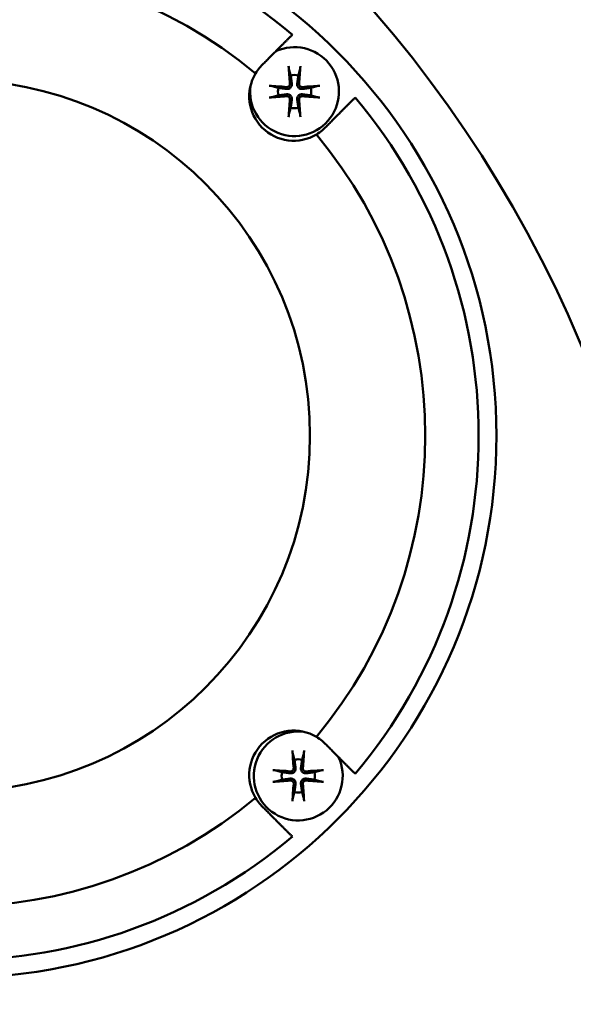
# Model space of a CAD drawing. Header units: millimetres. Extents: x 0 to 1680, y 0 to 1188.
# Tile 8 of 27: x 560 to 591, y 760 to 816. Entities that reach past the tile are written whole.
import ezdxf

# ---------------------------------------------------------------- set-up
doc = ezdxf.new("R2010")
doc.units = ezdxf.units.MM
doc.header["$LTSCALE"] = 4
doc.layers.add('Видимый контур (ГОСТ)', color=7, linetype='Continuous', lineweight=50)
doc.layers.add('Размер (ГОСТ)', color=7, linetype='Continuous', lineweight=25)
doc.styles.add('Обычный текст (ГОСТ)', font='GOST Common Italic.ttf')
doc.dimstyles.new('Обычный (ГОСТ)', dxfattribs={"dimscale": 4, "dimtxt": 3.5, "dimasz": 3.5, "dimexe": 1, "dimexo": 0, "dimgap": 0.5, "dimtad": 1, "dimtxsty": 'Обычный текст (ГОСТ)', "dimblk": 'Filled-1', "dimcen": 0.09, "dimdle": 15, "dimclrd": 256, "dimclre": 256, "dimclrt": 256, "dimazin": 2, "dimtfac": 0.714286, "dimtdec": 3, "dimtmove": 0, "dimatfit": 3, "dimfxl": 1, "dimtolj": 1, "dimlwd": 25, "dimlwe": 25, "dimarcsym": 0})

# ---------------------------------------------------------------- blocks, each defined once
blk = doc.blocks.new('Filled-1')
at = {"color": 0}
for p, q in [((0, 0), (-1, 0.1429)), ((-1, 0.1429), (-1, -0.1429)), ((-1, 0), (0, 0)), ((-1, -0.1429), (0, 0))]:
    blk.add_line(p, q, dxfattribs=at)
at = {"color": 0, "flags": 128}
blk.add_lwpolyline([(-1, -0.1429), (0, 0), (-1, 0.1429), (-1, -0.1429)], dxfattribs=at)
at = {"color": 0}
blk.add_solid([(-1, -0.1429), (0, 0), (-1, 0.1429), (-1, -0.1429)], dxfattribs=at)
blk = doc.blocks.new('*D9')
at = {"layer": 'Defpoints', "color": 0, "linetype": 'Continuous', "transparency": 16777216}
for p in [(847.29, 1034.216), (847.29, 800.597), (367.29, 773.243)]:
    blk.add_point(p, dxfattribs=at)
at = {"layer": 'Размер (ГОСТ)', "linetype": 'Continuous', "lineweight": 25, "transparency": 16777216}
for p, q in [((367.29, 773.243), (367.29, 1038.216)), ((847.29, 800.597), (847.29, 1038.216)), ((381.29, 1034.216), (833.29, 1034.216))]:
    blk.add_line(p, q, dxfattribs=at)
at = {"layer": 'Размер (ГОСТ)', "linetype": 'Continuous', "lineweight": 25, "transparency": 16777216, "xscale": 14, "yscale": 14, "zscale": 14, "rotation": 180}
blk.add_blockref('Filled-1', (367.29, 1034.216), dxfattribs=at)
at = {"layer": 'Размер (ГОСТ)', "linetype": 'Continuous', "lineweight": 25, "transparency": 16777216, "xscale": 14, "yscale": 14, "zscale": 14}
blk.add_blockref('Filled-1', (847.29, 1034.216), dxfattribs=at)
at = {"layer": 'Размер (ГОСТ)', "linetype": 'Continuous', "lineweight": 25, "transparency": 16777216, "insert": (595.578, 1050.216), "char_height": 14, "attachment_point": 1, "style": 'Обычный текст (ГОСТ)'}
blk.add_mtext('\\A1;480', dxfattribs=at)
blk = doc.blocks.new('*D10')
at = {"layer": 'Defpoints', "color": 0, "linetype": 'Continuous', "transparency": 16777216}
for p in [(847.29, 974.597), (527.29, 914.597), (847.29, 800.597)]:
    blk.add_point(p, dxfattribs=at)
at = {"layer": 'Размер (ГОСТ)', "linetype": 'Continuous', "lineweight": 25, "transparency": 16777216}
for p, q in [((527.29, 914.597), (527.29, 978.597)), ((847.29, 800.597), (847.29, 978.597)), ((541.29, 974.597), (833.29, 974.597))]:
    blk.add_line(p, q, dxfattribs=at)
at = {"layer": 'Размер (ГОСТ)', "linetype": 'Continuous', "lineweight": 25, "transparency": 16777216, "xscale": 14, "yscale": 14, "zscale": 14, "rotation": 180}
blk.add_blockref('Filled-1', (527.29, 974.597), dxfattribs=at)
at = {"layer": 'Размер (ГОСТ)', "linetype": 'Continuous', "lineweight": 25, "transparency": 16777216, "xscale": 14, "yscale": 14, "zscale": 14}
blk.add_blockref('Filled-1', (847.29, 974.597), dxfattribs=at)
at = {"layer": 'Размер (ГОСТ)', "linetype": 'Continuous', "lineweight": 25, "transparency": 16777216, "insert": (672.42, 990.597), "char_height": 14, "attachment_point": 1, "style": 'Обычный текст (ГОСТ)'}
blk.add_mtext('\\A1;320', dxfattribs=at)

msp = doc.modelspace()

# ---------------------------------------------------------------- linework, layer by layer
at = {"layer": 'Видимый контур (ГОСТ)'}
for centre, radius in [((527.29, 770.147), 70), ((556.604, 792.131), 30.484), ((556.604, 792.131), 20)]:
    msp.add_circle(centre, radius, dxfattribs=at)
for centre, radius, start, end in [((410.364, 770.147), 190, 342.34384, 17.65616), ((556.604, 792.131), 29.484, 49.8598, 130.1402), ((556.604, 792.131), 26.484, 50.2518, 129.7482), ((575.734, 811.471), 2.5, 172.3263, 114.9782), ((575.685, 811.211), 2.5, 149.1506, 300.8494), ((575.734, 811.471), 0.935, 76.768, 103.232), ((575.734, 811.471), 0.935, 166.768, 193.232), ((575.734, 811.471), 0.935, 346.768, 13.232), ((556.604, 792.131), 29.484, 319.8598, 40.1402), ((575.734, 811.471), 0.935, 256.768, 283.232), ((556.604, 792.131), 26.484, 320.2518, 39.7482), ((575.685, 773.051), 2.5, 59.1506, 210.8494), ((575.944, 773.001), 2.5, 82.3263, 24.9782), ((575.944, 773.001), 0.935, 76.768, 103.232), ((575.944, 773.001), 0.935, 166.768, 193.232), ((575.944, 773.001), 0.935, 346.768, 13.232), ((556.604, 792.131), 26.484, 230.2518, 309.7482), ((575.944, 773.001), 0.935, 256.768, 283.232), ((556.604, 792.131), 29.484, 229.8598, 310.1402)]:
    msp.add_arc(centre, radius, start, end, dxfattribs=at)
for centre, major_axis, start_param, end_param in [((575.895, 811.486), (0.398, -4.369), 4.375857, 4.608059), ((575.573, 811.486), (0.398, 4.369), 4.816719, 5.048921), ((575.719, 811.31), (-4.369, 0.398), 4.816719, 5.048921), ((575.748, 811.31), (-4.369, -0.398), 4.375857, 4.608059), ((575.719, 811.632), (4.369, 0.398), 4.375857, 4.608059), ((575.895, 811.456), (-0.398, -4.369), 4.816719, 5.048921), ((575.573, 811.456), (-0.398, 4.369), 4.375857, 4.608059), ((575.748, 811.632), (4.369, -0.398), 4.816719, 5.048921), ((576.106, 773.016), (0.398, -4.369), 4.375857, 4.608059), ((575.783, 773.016), (0.398, 4.369), 4.816719, 5.048921), ((575.93, 772.84), (-4.369, 0.398), 4.816719, 5.048921), ((575.959, 772.84), (-4.369, -0.398), 4.375857, 4.608059), ((575.93, 773.163), (4.369, 0.398), 4.375857, 4.608059), ((575.959, 773.163), (4.369, -0.398), 4.816719, 5.048921), ((576.106, 772.987), (-0.398, -4.369), 4.816719, 5.048921), ((575.783, 772.987), (-0.398, 4.369), 4.375857, 4.608059)]:
    msp.add_ellipse(centre, major_axis=major_axis, ratio=0.087156, start_param=start_param, end_param=end_param, dxfattribs=at)
for points, weights in [([(573.992, 813.051), (574.769, 813.828), (575.611, 814.67)], [1.00098680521, 1.00219865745, 1.00177476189]), ([(575.426, 812.724), (575.48, 812.526), (575.52, 812.381)], [1.00329461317, 1.01453007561, 1]), ([(575.948, 812.381), (575.987, 812.526), (576.042, 812.724)], [1, 1.01453007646, 1.00329461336]), ([(575.52, 812.381), (575.563, 812.071), (575.584, 811.916)], [1, 1.44094764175, 1.84165152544]), ([(575.884, 811.916), (575.905, 812.071), (575.948, 812.381)], [1.84165152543, 1.44094764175, 1]), ([(574.824, 811.685), (574.679, 811.725), (574.481, 811.779)], [1, 1.01453007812, 1.00329461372]), ([(575.289, 811.621), (575.134, 811.642), (574.824, 811.685)], [1.84165152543, 1.44094764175, 1]), ([(576.644, 811.685), (576.334, 811.642), (576.179, 811.621)], [1, 1.44094764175, 1.84165152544]), ([(576.987, 811.779), (576.788, 811.725), (576.644, 811.685)], [1.00329461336, 1.01453007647, 1]), ([(574.481, 811.163), (574.679, 811.218), (574.824, 811.257)], [1.00329461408, 1.01453007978, 1]), ([(574.824, 811.257), (575.134, 811.3), (575.289, 811.321)], [1, 1.44094764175, 1.84165152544]), ([(575.584, 811.026), (575.563, 810.871), (575.52, 810.561)], [1.84165152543, 1.44094764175, 1]), ([(575.948, 810.561), (575.905, 810.871), (575.884, 811.026)], [1, 1.44094764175, 1.84165152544]), ([(576.179, 811.321), (576.334, 811.3), (576.644, 811.257)], [1.84165152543, 1.44094764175, 1]), ([(576.644, 811.257), (576.788, 811.218), (576.987, 811.163)], [1, 1.01453008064, 1.00329461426]), ([(579.144, 811.138), (578.302, 810.296), (577.525, 809.519)], [1.00177476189, 1.00219865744, 1.0009868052]), ([(575.52, 810.561), (575.48, 810.417), (575.426, 810.218)], [1, 1.014530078, 1.00329461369]), ([(576.042, 810.218), (575.987, 810.417), (575.948, 810.561)], [1.00329461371, 1.01453007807, 1]), ([(577.525, 774.743), (578.302, 773.966), (579.144, 773.124)], [1.00098680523, 1.00219865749, 1.00177476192]), ([(575.637, 774.255), (575.691, 774.056), (575.73, 773.912)], [1.00329461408, 1.01453007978, 1]), ([(575.73, 773.912), (575.773, 773.602), (575.794, 773.447)], [1, 1.44094764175, 1.84165152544]), ([(576.094, 773.447), (576.116, 773.602), (576.158, 773.912)], [1.84165152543, 1.44094764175, 1]), ([(576.158, 773.912), (576.198, 774.056), (576.252, 774.255)], [1, 1.01453007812, 1.00329461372]), ([(575.034, 773.216), (574.89, 773.255), (574.691, 773.309)], [1, 1.014530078, 1.00329461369]), ([(577.197, 773.309), (576.999, 773.255), (576.855, 773.216)], [1.00329461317, 1.01453007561, 1]), ([(574.691, 772.694), (574.89, 772.748), (575.034, 772.787)], [1.00329461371, 1.01453007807, 1]), ([(575.499, 773.151), (575.344, 773.173), (575.034, 773.216)], [1.84165152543, 1.44094764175, 1]), ([(575.034, 772.787), (575.344, 772.83), (575.499, 772.852)], [1, 1.44094764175, 1.84165152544]), ([(576.855, 773.216), (576.545, 773.173), (576.389, 773.151)], [1, 1.44094764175, 1.84165152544]), ([(576.389, 772.852), (576.545, 772.83), (576.855, 772.787)], [1.84165152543, 1.44094764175, 1]), ([(576.855, 772.787), (576.999, 772.748), (577.197, 772.694)], [1, 1.01453007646, 1.00329461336]), ([(575.794, 772.556), (575.773, 772.401), (575.73, 772.091)], [1.84165152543, 1.44094764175, 1]), ([(576.158, 772.091), (576.116, 772.401), (576.094, 772.556)], [1, 1.44094764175, 1.84165152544]), ([(575.73, 772.091), (575.691, 771.947), (575.637, 771.748)], [1, 1.01453008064, 1.00329461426]), ([(576.252, 771.748), (576.198, 771.947), (576.158, 772.091)], [1.00329461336, 1.01453007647, 1]), ([(575.611, 769.592), (574.769, 770.434), (573.992, 771.211)], [1.0017747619, 1.00219865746, 1.00098680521])]:
    msp.add_rational_spline(points, weights, degree=2, dxfattribs=at)
for points, knots in [([(573.992, 813.051), (573.908, 812.974), (573.83, 812.892), (573.681, 812.712), (573.606, 812.607), (573.538, 812.493)], [0.92397486, 0.92397486, 0.92397486, 0.92397486, 0.97027921, 0.97027921, 1.02313663, 1.02313663, 1.02313663, 1.02313663]), ([(575.426, 812.724), (575.424, 812.731), (575.422, 812.74), (575.418, 812.762), (575.416, 812.779), (575.412, 812.811), (575.409, 812.831), (575.406, 812.864), (575.405, 812.881), (575.404, 812.896)], [0.0478659, 0.0478659, 0.0478659, 0.0478659, 0.05208337, 0.05208337, 0.05727876, 0.05727876, 0.06252381, 0.06252381, 0.06703089, 0.06703089, 0.06703089, 0.06703089]), ([(576.063, 812.896), (576.062, 812.881), (576.061, 812.864), (576.058, 812.831), (576.056, 812.811), (576.052, 812.779), (576.049, 812.762), (576.045, 812.74), (576.043, 812.731), (576.042, 812.724)], [0.01643552, 0.01643552, 0.01643552, 0.01643552, 0.02094259, 0.02094259, 0.02618765, 0.02618765, 0.03138303, 0.03138303, 0.0356005, 0.0356005, 0.0356005, 0.0356005]), ([(574.309, 811.801), (574.324, 811.8), (574.341, 811.798), (574.374, 811.795), (574.394, 811.793), (574.426, 811.789), (574.443, 811.787), (574.465, 811.783), (574.474, 811.781), (574.481, 811.779)], [0.01643552, 0.01643552, 0.01643552, 0.01643552, 0.02094259, 0.02094259, 0.02618765, 0.02618765, 0.03138303, 0.03138303, 0.0356005, 0.0356005, 0.0356005, 0.0356005]), ([(575.584, 811.916), (575.589, 811.882), (575.586, 811.845), (575.573, 811.793), (575.564, 811.771), (575.541, 811.73), (575.526, 811.71), (575.494, 811.678), (575.475, 811.664), (575.434, 811.641), (575.412, 811.632), (575.359, 811.619), (575.323, 811.616), (575.289, 811.621)], [0.1157055, 0.1157055, 0.1157055, 0.1157055, 0.1265746, 0.1265746, 0.13336881, 0.13336881, 0.14016301, 0.14016301, 0.14695722, 0.14695722, 0.15375143, 0.15375143, 0.16462053, 0.16462053, 0.16462053, 0.16462053]), ([(575.475, 811.906), (575.477, 811.886), (575.474, 811.864), (575.461, 811.823), (575.45, 811.804), (575.424, 811.773), (575.407, 811.759), (575.369, 811.738), (575.348, 811.732), (575.318, 811.729), (575.309, 811.729), (575.299, 811.73)], [0, 0, 0, 0, 0.00610858, 0.00610858, 0.01221716, 0.01221716, 0.01830937, 0.01830937, 0.02440159, 0.02440159, 0.02728313, 0.02728313, 0.02728313, 0.02728313]), ([(576.179, 811.621), (576.145, 811.616), (576.108, 811.619), (576.055, 811.632), (576.034, 811.641), (575.992, 811.664), (575.973, 811.678), (575.941, 811.71), (575.926, 811.73), (575.903, 811.771), (575.895, 811.793), (575.881, 811.845), (575.879, 811.882), (575.884, 811.916)], [0.1157055, 0.1157055, 0.1157055, 0.1157055, 0.1265746, 0.1265746, 0.13336881, 0.13336881, 0.14016301, 0.14016301, 0.14695722, 0.14695722, 0.15375143, 0.15375143, 0.16462053, 0.16462053, 0.16462053, 0.16462053]), ([(576.169, 811.73), (576.149, 811.728), (576.127, 811.731), (576.086, 811.744), (576.066, 811.754), (576.035, 811.78), (576.021, 811.797), (576.001, 811.836), (575.995, 811.857), (575.992, 811.886), (575.992, 811.896), (575.993, 811.906)], [0, 0, 0, 0, 0.00610592, 0.00610592, 0.01221184, 0.01221184, 0.01830671, 0.01830671, 0.02440159, 0.02440159, 0.02728319, 0.02728319, 0.02728319, 0.02728319]), ([(576.987, 811.779), (576.993, 811.781), (577.003, 811.783), (577.024, 811.787), (577.042, 811.789), (577.073, 811.793), (577.094, 811.795), (577.126, 811.798), (577.144, 811.8), (577.158, 811.801)], [0.0478659, 0.0478659, 0.0478659, 0.0478659, 0.05208337, 0.05208337, 0.05727876, 0.05727876, 0.06252381, 0.06252381, 0.06703089, 0.06703089, 0.06703089, 0.06703089]), ([(574.481, 811.163), (574.474, 811.161), (574.465, 811.159), (574.443, 811.156), (574.426, 811.153), (574.394, 811.149), (574.374, 811.147), (574.341, 811.144), (574.324, 811.142), (574.309, 811.142)], [0.0478659, 0.0478659, 0.0478659, 0.0478659, 0.05208337, 0.05208337, 0.05727876, 0.05727876, 0.06252381, 0.06252381, 0.06703089, 0.06703089, 0.06703089, 0.06703089]), ([(575.289, 811.321), (575.323, 811.326), (575.359, 811.324), (575.412, 811.31), (575.434, 811.302), (575.475, 811.279), (575.494, 811.264), (575.526, 811.232), (575.541, 811.212), (575.564, 811.171), (575.573, 811.149), (575.586, 811.097), (575.589, 811.06), (575.584, 811.026)], [0.1157055, 0.1157055, 0.1157055, 0.1157055, 0.1265746, 0.1265746, 0.13336881, 0.13336881, 0.14016301, 0.14016301, 0.14695722, 0.14695722, 0.15375143, 0.15375143, 0.16462053, 0.16462053, 0.16462053, 0.16462053]), ([(575.299, 811.212), (575.319, 811.214), (575.341, 811.212), (575.382, 811.199), (575.401, 811.188), (575.432, 811.162), (575.446, 811.145), (575.467, 811.107), (575.473, 811.085), (575.476, 811.056), (575.476, 811.046), (575.475, 811.036)], [0, 0, 0, 0, 0.00610592, 0.00610592, 0.01221184, 0.01221184, 0.01830671, 0.01830671, 0.02440159, 0.02440159, 0.02728319, 0.02728319, 0.02728319, 0.02728319]), ([(575.884, 811.026), (575.879, 811.06), (575.881, 811.097), (575.895, 811.149), (575.903, 811.171), (575.926, 811.212), (575.941, 811.232), (575.973, 811.264), (575.992, 811.279), (576.034, 811.302), (576.055, 811.31), (576.108, 811.324), (576.145, 811.326), (576.179, 811.321)], [0.1157055, 0.1157055, 0.1157055, 0.1157055, 0.1265746, 0.1265746, 0.13336881, 0.13336881, 0.14016301, 0.14016301, 0.14695722, 0.14695722, 0.15375143, 0.15375143, 0.16462053, 0.16462053, 0.16462053, 0.16462053]), ([(575.993, 811.036), (575.991, 811.056), (575.993, 811.078), (576.006, 811.119), (576.017, 811.138), (576.043, 811.17), (576.06, 811.184), (576.098, 811.204), (576.119, 811.21), (576.149, 811.213), (576.159, 811.213), (576.169, 811.212)], [0, 0, 0, 0, 0.00610592, 0.00610592, 0.01221184, 0.01221184, 0.01830671, 0.01830671, 0.02440159, 0.02440159, 0.02728319, 0.02728319, 0.02728319, 0.02728319]), ([(577.158, 811.142), (577.144, 811.142), (577.126, 811.144), (577.094, 811.147), (577.073, 811.149), (577.042, 811.153), (577.024, 811.156), (577.003, 811.159), (576.993, 811.161), (576.987, 811.163)], [0.01643552, 0.01643552, 0.01643552, 0.01643552, 0.02094259, 0.02094259, 0.02618765, 0.02618765, 0.03138303, 0.03138303, 0.0356005, 0.0356005, 0.0356005, 0.0356005]), ([(575.404, 810.046), (575.405, 810.061), (575.406, 810.079), (575.409, 810.111), (575.412, 810.131), (575.416, 810.163), (575.418, 810.18), (575.422, 810.202), (575.424, 810.211), (575.426, 810.218)], [0.01643552, 0.01643552, 0.01643552, 0.01643552, 0.02094259, 0.02094259, 0.02618765, 0.02618765, 0.03138303, 0.03138303, 0.0356005, 0.0356005, 0.0356005, 0.0356005]), ([(576.042, 810.218), (576.043, 810.211), (576.045, 810.202), (576.049, 810.18), (576.052, 810.163), (576.056, 810.131), (576.058, 810.111), (576.061, 810.079), (576.062, 810.061), (576.063, 810.046)], [0.0478659, 0.0478659, 0.0478659, 0.0478659, 0.05208337, 0.05208337, 0.05727876, 0.05727876, 0.06252381, 0.06252381, 0.06703089, 0.06703089, 0.06703089, 0.06703089]), ([(576.967, 809.065), (577.08, 809.133), (577.185, 809.208), (577.281, 809.287), (577.365, 809.357), (577.447, 809.434), (577.525, 809.519)], [-0.05285742, -0.05285742, -0.05285742, -0.05285742, 0, 0, 0, 0.04630435, 0.04630435, 0.04630435, 0.04630435]), ([(577.525, 774.743), (577.447, 774.828), (577.365, 774.905), (577.185, 775.054), (577.08, 775.129), (576.967, 775.197)], [0.92397486, 0.92397486, 0.92397486, 0.92397486, 0.97027921, 0.97027921, 1.02313663, 1.02313663, 1.02313663, 1.02313663]), ([(575.637, 774.255), (575.635, 774.261), (575.633, 774.27), (575.629, 774.292), (575.626, 774.309), (575.622, 774.341), (575.62, 774.362), (575.617, 774.394), (575.616, 774.411), (575.615, 774.426)], [0.0478659, 0.0478659, 0.0478659, 0.0478659, 0.05208337, 0.05208337, 0.05727876, 0.05727876, 0.06252381, 0.06252381, 0.06703089, 0.06703089, 0.06703089, 0.06703089]), ([(576.274, 774.426), (576.273, 774.411), (576.272, 774.394), (576.269, 774.362), (576.267, 774.341), (576.263, 774.309), (576.26, 774.292), (576.256, 774.27), (576.254, 774.261), (576.252, 774.255)], [0.01643552, 0.01643552, 0.01643552, 0.01643552, 0.02094259, 0.02094259, 0.02618765, 0.02618765, 0.03138303, 0.03138303, 0.0356005, 0.0356005, 0.0356005, 0.0356005]), ([(574.52, 773.331), (574.535, 773.33), (574.552, 773.329), (574.584, 773.326), (574.605, 773.324), (574.637, 773.32), (574.654, 773.317), (574.676, 773.313), (574.685, 773.311), (574.691, 773.309)], [0.01643552, 0.01643552, 0.01643552, 0.01643552, 0.02094259, 0.02094259, 0.02618765, 0.02618765, 0.03138303, 0.03138303, 0.0356005, 0.0356005, 0.0356005, 0.0356005]), ([(575.794, 773.447), (575.799, 773.412), (575.797, 773.376), (575.783, 773.323), (575.775, 773.301), (575.752, 773.26), (575.737, 773.241), (575.705, 773.209), (575.686, 773.194), (575.645, 773.171), (575.623, 773.163), (575.57, 773.149), (575.533, 773.147), (575.499, 773.151)], [0.1157055, 0.1157055, 0.1157055, 0.1157055, 0.1265746, 0.1265746, 0.13336881, 0.13336881, 0.14016301, 0.14016301, 0.14695722, 0.14695722, 0.15375143, 0.15375143, 0.16462053, 0.16462053, 0.16462053, 0.16462053]), ([(575.685, 773.437), (575.687, 773.416), (575.685, 773.395), (575.672, 773.353), (575.661, 773.334), (575.635, 773.303), (575.618, 773.289), (575.58, 773.269), (575.559, 773.263), (575.529, 773.26), (575.519, 773.26), (575.509, 773.26)], [0, 0, 0, 0, 0.00610592, 0.00610592, 0.01221184, 0.01221184, 0.01830671, 0.01830671, 0.02440159, 0.02440159, 0.02728319, 0.02728319, 0.02728319, 0.02728319]), ([(576.389, 773.151), (576.355, 773.147), (576.319, 773.149), (576.266, 773.163), (576.244, 773.171), (576.203, 773.194), (576.184, 773.209), (576.152, 773.241), (576.137, 773.26), (576.114, 773.301), (576.105, 773.323), (576.092, 773.376), (576.09, 773.412), (576.094, 773.447)], [0.1157055, 0.1157055, 0.1157055, 0.1157055, 0.1265746, 0.1265746, 0.13336881, 0.13336881, 0.14016301, 0.14016301, 0.14695722, 0.14695722, 0.15375143, 0.15375143, 0.16462053, 0.16462053, 0.16462053, 0.16462053]), ([(576.38, 773.26), (576.359, 773.259), (576.337, 773.261), (576.296, 773.274), (576.277, 773.285), (576.246, 773.311), (576.232, 773.328), (576.212, 773.366), (576.206, 773.387), (576.203, 773.417), (576.203, 773.427), (576.203, 773.437)], [0, 0, 0, 0, 0.00610858, 0.00610858, 0.01221716, 0.01221716, 0.01830937, 0.01830937, 0.02440159, 0.02440159, 0.02728313, 0.02728313, 0.02728313, 0.02728313]), ([(577.197, 773.309), (577.204, 773.311), (577.213, 773.313), (577.235, 773.317), (577.252, 773.32), (577.284, 773.324), (577.305, 773.326), (577.337, 773.329), (577.354, 773.33), (577.369, 773.331)], [0.0478659, 0.0478659, 0.0478659, 0.0478659, 0.05208337, 0.05208337, 0.05727876, 0.05727876, 0.06252381, 0.06252381, 0.06703089, 0.06703089, 0.06703089, 0.06703089]), ([(575.499, 772.852), (575.533, 772.856), (575.57, 772.854), (575.623, 772.84), (575.645, 772.832), (575.686, 772.809), (575.705, 772.794), (575.737, 772.762), (575.752, 772.743), (575.775, 772.702), (575.783, 772.68), (575.797, 772.627), (575.799, 772.591), (575.794, 772.556)], [0.1157055, 0.1157055, 0.1157055, 0.1157055, 0.1265746, 0.1265746, 0.13336881, 0.13336881, 0.14016301, 0.14016301, 0.14695722, 0.14695722, 0.15375143, 0.15375143, 0.16462053, 0.16462053, 0.16462053, 0.16462053]), ([(575.509, 772.743), (575.529, 772.744), (575.551, 772.742), (575.592, 772.729), (575.612, 772.718), (575.643, 772.692), (575.657, 772.675), (575.677, 772.637), (575.683, 772.616), (575.686, 772.586), (575.686, 772.576), (575.685, 772.566)], [0, 0, 0, 0, 0.00610592, 0.00610592, 0.01221184, 0.01221184, 0.01830671, 0.01830671, 0.02440159, 0.02440159, 0.02728319, 0.02728319, 0.02728319, 0.02728319]), ([(576.094, 772.556), (576.09, 772.591), (576.092, 772.627), (576.105, 772.68), (576.114, 772.702), (576.137, 772.743), (576.152, 772.762), (576.184, 772.794), (576.203, 772.809), (576.244, 772.832), (576.266, 772.84), (576.319, 772.854), (576.355, 772.856), (576.389, 772.852)], [0.1157055, 0.1157055, 0.1157055, 0.1157055, 0.1265746, 0.1265746, 0.13336881, 0.13336881, 0.14016301, 0.14016301, 0.14695722, 0.14695722, 0.15375143, 0.15375143, 0.16462053, 0.16462053, 0.16462053, 0.16462053]), ([(576.203, 772.566), (576.202, 772.586), (576.204, 772.608), (576.217, 772.65), (576.228, 772.669), (576.254, 772.7), (576.271, 772.714), (576.309, 772.734), (576.33, 772.74), (576.36, 772.743), (576.37, 772.743), (576.38, 772.743)], [0, 0, 0, 0, 0.00610592, 0.00610592, 0.01221184, 0.01221184, 0.01830671, 0.01830671, 0.02440159, 0.02440159, 0.02728319, 0.02728319, 0.02728319, 0.02728319]), ([(574.691, 772.694), (574.685, 772.692), (574.676, 772.69), (574.654, 772.686), (574.637, 772.683), (574.605, 772.679), (574.584, 772.677), (574.552, 772.674), (574.535, 772.673), (574.52, 772.672)], [0.0478659, 0.0478659, 0.0478659, 0.0478659, 0.05208337, 0.05208337, 0.05727876, 0.05727876, 0.06252381, 0.06252381, 0.06703089, 0.06703089, 0.06703089, 0.06703089]), ([(577.369, 772.672), (577.354, 772.673), (577.337, 772.674), (577.305, 772.677), (577.284, 772.679), (577.252, 772.683), (577.235, 772.686), (577.213, 772.69), (577.204, 772.692), (577.197, 772.694)], [0.01643552, 0.01643552, 0.01643552, 0.01643552, 0.02094259, 0.02094259, 0.02618765, 0.02618765, 0.03138303, 0.03138303, 0.0356005, 0.0356005, 0.0356005, 0.0356005]), ([(573.538, 771.769), (573.606, 771.655), (573.681, 771.55), (573.761, 771.454), (573.83, 771.37), (573.908, 771.288), (573.992, 771.211)], [-0.05285742, -0.05285742, -0.05285742, -0.05285742, 0, 0, 0, 0.04630435, 0.04630435, 0.04630435, 0.04630435]), ([(575.615, 771.577), (575.616, 771.592), (575.617, 771.609), (575.62, 771.641), (575.622, 771.662), (575.626, 771.694), (575.629, 771.711), (575.633, 771.733), (575.635, 771.742), (575.637, 771.748)], [0.01643552, 0.01643552, 0.01643552, 0.01643552, 0.02094259, 0.02094259, 0.02618765, 0.02618765, 0.03138303, 0.03138303, 0.0356005, 0.0356005, 0.0356005, 0.0356005]), ([(576.252, 771.748), (576.254, 771.742), (576.256, 771.733), (576.26, 771.711), (576.263, 771.694), (576.267, 771.662), (576.269, 771.641), (576.272, 771.609), (576.273, 771.592), (576.274, 771.577)], [0.0478659, 0.0478659, 0.0478659, 0.0478659, 0.05208337, 0.05208337, 0.05727876, 0.05727876, 0.06252381, 0.06252381, 0.06703089, 0.06703089, 0.06703089, 0.06703089])]:
    msp.add_open_spline(points, degree=3, knots=knots, dxfattribs=at)

# ---------------------------------------------------------------- dimensions: what is measured, and where the dimension line sits
at = {"layer": 'Размер (ГОСТ)', "linetype": 'Continuous', "lineweight": 25}
dim = msp.add_linear_dim(base=(847.29, 1034.216), p1=(367.29, 773.243), p2=(847.29, 800.597), dimstyle='Обычный (ГОСТ)', override={"dimgap": 0.5, "dimdec": 2, "dimtol": 0, "dimlim": 0, "dimtp": 0, "dimtm": 0, "dimtdec": 3, "dimtofl": 0, "dimatfit": 1}, dxfattribs=at)
dim.commit()
dim.dimension.update_dxf_attribs({"geometry": '*D9', "text_midpoint": (610.792, 1034.216), "dimtype": 160})
dim = msp.add_linear_dim(base=(847.29, 974.597), p1=(527.29, 914.597), p2=(847.29, 800.597), angle=180, dimstyle='Обычный (ГОСТ)', override={"dimgap": 0.5, "dimdec": 2, "dimtol": 0, "dimlim": 0, "dimtp": 0, "dimtm": 0, "dimtdec": 3, "dimtofl": 0, "dimatfit": 1}, dxfattribs=at)
dim.commit()
dim.dimension.update_dxf_attribs({"geometry": '*D10', "text_midpoint": (687.29, 974.597), "dimtype": 160})

doc.saveas('drawing.dxf')
